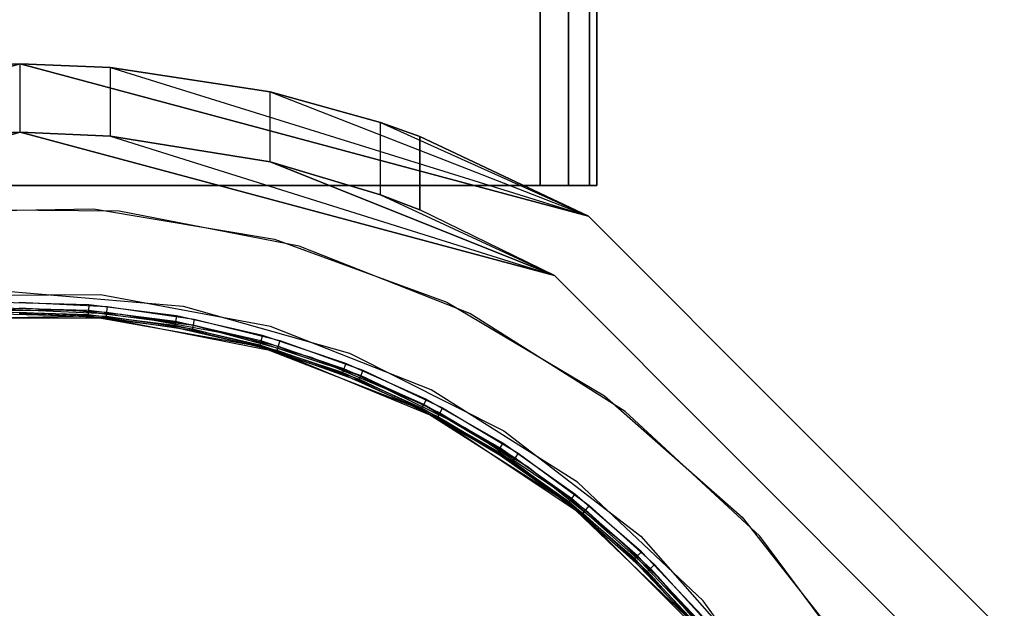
# Model space of a CAD drawing. Extents: x -2 to 2, y -2 to 5.79.
# Tile 8 of 9: x 0 to 1.73, y 1.04 to 2.08. Entities that reach past the tile are written whole.
import ezdxf

# ---------------------------------------------------------------- set-up
doc = ezdxf.new("R2010")
doc.units = 0
doc.header["$LTSCALE"] = 2.54
doc.layers.get('0').update_dxf_attribs({"color": 13, "linetype": 'CONTINUOUS'})

# ---------------------------------------------------------------- blocks, each defined once
blk = doc.blocks.new('GRUPUJ_5')
at = {"color": 0}
for p, q in [((2.915, 7.7863, 10.9792), (2.915, 3.7863, 10.9792)), ((2.915, 3.7863, 25.9792), (2.915, 7.7863, 25.9792)), ((2.915, 7.7863, 10.9792), (2.915, 3.7863, 10.9792)), ((2.915, 3.7863, 25.9792), (2.915, 7.7863, 25.9792)), ((2.965, 3.7863, 25.9658), (2.965, 7.7863, 25.9658)), ((2.965, 7.7863, 10.9926), (2.965, 3.7863, 10.9926)), ((2.965, 3.7863, 25.9658), (2.965, 7.7863, 25.9658)), ((2.965, 7.7863, 10.9926), (2.965, 3.7863, 10.9926)), ((3.0016, 3.7863, 25.9292), (3.0016, 7.7863, 25.9292)), ((3.0016, 7.7863, 11.0292), (3.0016, 3.7863, 11.0292)), ((3.0016, 3.7863, 25.9292), (3.0016, 7.7863, 25.9292)), ((3.0016, 7.7863, 11.0292), (3.0016, 3.7863, 11.0292)), ((3.015, 3.7863, 11.0792), (3.015, 7.7863, 11.0792)), ((3.015, 7.7863, 25.8792), (3.015, 3.7863, 25.8792)), ((3.015, 3.7863, 11.0792), (3.015, 7.7863, 11.0792)), ((3.015, 7.7863, 25.8792), (3.015, 3.7863, 25.8792)), ((1, 3.7321), (2, 4)), ((1, 3.7321), (2, 4)), ((2, 4, 23.3125), (1, 3.7321, 60)), ((2, 4, 60), (1, 3.7321, 60)), ((2, 4, 23.3125), (1, 3.7321, 60)), ((2, 4, 60), (1, 3.7321, 60)), ((1.8473, 3.9942, 19.73), (2, 4)), ((2, 4, 23.3125), (1.8473, 3.9942, 23.2949)), ((1.8473, 3.9942, 19.73), (2, 4)), ((1.8473, 3.9942, 19.73), (2, 4, 19.7125)), ((1.8473, 3.9942, 19.73), (2, 4, 19.7125)), ((2, 4, 23.3125), (1.8473, 3.9942, 23.2949)), ((2.1588, 3.9937, 23.2949), (2, 4, 60)), ((3, 3.7321, 60), (2, 4, 60)), ((2, 4), (3, 3.7321)), ((2, 4, 19.7125), (2, 4)), ((2, 4, 19.7125), (3, 3.7321)), ((2, 4), (3, 3.7321)), ((2, 4, 19.7125), (3, 3.7321)), ((2, 4, 19.7125), (2.1588, 3.9937, 19.73)), ((2.1588, 3.9937, 23.2949), (2, 4, 60)), ((2.1588, 3.9937, 23.2949), (2, 4, 23.3125)), ((2, 4, 23.3125), (2, 4, 60)), ((2, 4, 23.3125), (2, 4, 60)), ((3, 3.7321, 60), (2, 4, 60)), ((2, 4, 19.7125), (2, 4)), ((2, 3.88, 19.7125), (2, 4, 19.7125)), ((2, 3.88, 23.3125), (2, 4, 23.3125)), ((2.1588, 3.9937, 23.2949), (2, 4, 23.3125)), ((2, 3.88, 19.7125), (2, 4, 19.7125)), ((2, 4, 19.7125), (2.1588, 3.9937, 19.73)), ((2, 3.88, 23.3125), (2, 4, 23.3125)), ((2.1588, 3.9937, 23.2949), (3, 3.7321, 60)), ((2.4395, 3.9511, 23.1598), (2.1588, 3.9937, 23.2949)), ((2.1588, 3.9937, 23.2949), (3, 3.7321, 60)), ((2.1588, 3.9937, 19.73), (3, 3.7321)), ((2.1588, 3.9937, 19.73), (2.4395, 3.9511, 19.8652)), ((2.1588, 3.9937, 19.73), (3, 3.7321)), ((2.1588, 3.8733, 23.2949), (2.1588, 3.9937, 23.2949)), ((2.4395, 3.9511, 23.1598), (2.1588, 3.9937, 23.2949)), ((2.1588, 3.9937, 19.73), (2.4395, 3.9511, 19.8652)), ((2.1588, 3.8733, 19.73), (2.1588, 3.9937, 19.73)), ((2.1588, 3.8733, 23.2949), (2.1588, 3.9937, 23.2949)), ((2.1588, 3.8733, 19.73), (2.1588, 3.9937, 19.73)), ((2.6337, 3.8969, 22.9162), (2.4395, 3.9511, 23.1598)), ((2.4395, 3.9511, 23.1598), (3, 3.7321, 60)), ((2.4395, 3.9511, 23.1598), (3, 3.7321, 60)), ((2.4395, 3.9511, 19.8652), (3, 3.7321)), ((2.4395, 3.9511, 19.8652), (2.6337, 3.8969, 20.1087)), ((2.4395, 3.9511, 19.8652), (3, 3.7321)), ((2.4395, 3.9511, 19.8652), (2.6337, 3.8969, 20.1087)), ((2.4395, 3.8279, 19.8652), (2.4395, 3.9511, 19.8652)), ((2.4395, 3.8279, 23.1598), (2.4395, 3.9511, 23.1598)), ((2.4395, 3.8279, 19.8652), (2.4395, 3.9511, 19.8652)), ((2.4395, 3.8279, 23.1598), (2.4395, 3.9511, 23.1598)), ((2.6337, 3.8969, 22.9162), (2.4395, 3.9511, 23.1598)), ((2.6337, 3.8969, 22.9162), (3, 3.7321, 60)), ((2.703, 3.8724, 22.6125), (2.6337, 3.8969, 22.9162)), ((2.6337, 3.8969, 22.9162), (3, 3.7321, 60)), ((2.6337, 3.8969, 20.1087), (3, 3.7321)), ((2.6337, 3.8969, 20.1087), (3, 3.7321)), ((2.6337, 3.8969, 20.1087), (2.703, 3.8724, 20.4125)), ((2.6337, 3.77, 20.1087), (2.6337, 3.8969, 20.1087)), ((2.6337, 3.77, 22.9162), (2.6337, 3.8969, 22.9162)), ((2.703, 3.8724, 22.6125), (2.6337, 3.8969, 22.9162)), ((2.6337, 3.77, 22.9162), (2.6337, 3.8969, 22.9162)), ((2.6337, 3.8969, 20.1087), (2.703, 3.8724, 20.4125)), ((2.6337, 3.77, 20.1087), (2.6337, 3.8969, 20.1087)), ((2, 3.88, 19.7125), (1.06, 3.6281)), ((2, 3.88, 19.7125), (1.06, 3.6281)), ((2, 3.88), (1.06, 3.6281)), ((2, 3.88), (1.06, 3.6281)), ((1.06, 3.6281, 60), (2, 3.88, 60)), ((1.06, 3.6281, 60), (2, 3.88, 60)), ((2, 3.88, 19.7125), (1.8473, 3.8738, 19.73)), ((1.8473, 3.8738, 23.2949), (2, 3.88, 60)), ((1.8473, 3.8738, 23.2949), (2, 3.88, 60)), ((1.8473, 3.8738, 23.2949), (2, 3.88, 23.3125)), ((2, 3.88, 19.7125), (1.8473, 3.8738, 19.73)), ((1.8473, 3.8738, 23.2949), (2, 3.88, 23.3125)), ((2, 3.88, 19.7125), (2, 3.88)), ((2.94, 3.6281), (2, 3.88)), ((2, 3.88, 23.3125), (2, 3.88, 60)), ((2.1588, 3.8733, 19.73), (2, 3.88)), ((2.94, 3.6281), (2, 3.88)), ((2.1588, 3.8733, 19.73), (2, 3.88)), ((2.1588, 3.8733, 19.73), (2, 3.88, 19.7125)), ((2, 3.88, 19.7125), (2, 3.88)), ((2, 3.88, 60), (2.94, 3.6281, 60)), ((2, 3.88, 23.3125), (2, 3.88, 60)), ((2, 3.88, 23.3125), (2.94, 3.6281, 60)), ((2, 3.88, 60), (2.94, 3.6281, 60)), ((2, 3.88, 23.3125), (2.1588, 3.8733, 23.2949)), ((2.1588, 3.8733, 19.73), (2, 3.88, 19.7125)), ((2, 3.88, 23.3125), (2.94, 3.6281, 60)), ((2, 3.88, 23.3125), (2.1588, 3.8733, 23.2949)), ((2.1588, 3.8733, 19.73), (2.94, 3.6281)), ((2.4395, 3.8279, 19.8652), (2.1588, 3.8733, 19.73)), ((2.1588, 3.8733, 19.73), (2.94, 3.6281)), ((2.1588, 3.8733, 23.2949), (2.4395, 3.8279, 23.1598)), ((2.4395, 3.8279, 19.8652), (2.1588, 3.8733, 19.73)), ((2.1588, 3.8733, 23.2949), (2.94, 3.6281, 60)), ((2.1588, 3.8733, 23.2949), (2.94, 3.6281, 60)), ((2.1588, 3.8733, 23.2949), (2.4395, 3.8279, 23.1598)), ((3, 3.7321, 60), (2.703, 3.8724, 22.6125)), ((2.703, 3.8724, 20.4125), (3, 3.7321)), ((2.703, 3.8724, 20.4125), (3, 3.7321)), ((2.703, 3.8724, 20.4125), (2.703, 3.8724, 22.6125)), ((3, 3.7321, 60), (2.703, 3.8724, 22.6125)), ((2.703, 3.8724, 22.6125), (2.703, 3.7436, 22.6125)), ((2.703, 3.8724, 22.6125), (2.703, 3.7436, 22.6125)), ((2.703, 3.8724, 20.4125), (2.703, 3.8724, 22.6125)), ((2.703, 3.7436, 20.4125), (2.703, 3.8724, 20.4125)), ((2.703, 3.7436, 20.4125), (2.703, 3.8724, 20.4125)), ((2.4395, 3.8279, 23.1598), (2.6337, 3.77, 22.9162)), ((2.94, 3.6281, 60), (2.4395, 3.8279, 23.1598)), ((2.4395, 3.8279, 19.8652), (2.94, 3.6281)), ((2.6337, 3.77, 20.1087), (2.4395, 3.8279, 19.8652)), ((2.4395, 3.8279, 19.8652), (2.94, 3.6281)), ((2.6337, 3.77, 20.1087), (2.4395, 3.8279, 19.8652)), ((2.4395, 3.8279, 23.1598), (2.6337, 3.77, 22.9162)), ((2.94, 3.6281, 60), (2.4395, 3.8279, 23.1598)), ((1.115, 3.7863, 10.9792), (2.915, 3.7863, 10.9792)), ((2.915, 3.7863, 25.9792), (1.115, 3.7863, 25.9792)), ((1.115, 3.7863, 10.9792), (2.915, 3.7863, 10.9792)), ((2.915, 3.7863, 25.9792), (1.115, 3.7863, 25.9792)), ((2.915, 3.7863, 10.9792), (2.965, 3.7863, 10.9926)), ((2.965, 3.7863, 25.9658), (2.915, 3.7863, 25.9792)), ((2.915, 3.7863, 10.9792), (2.965, 3.7863, 10.9926)), ((2.965, 3.7863, 25.9658), (2.915, 3.7863, 25.9792)), ((3.0016, 3.7863, 25.9292), (2.965, 3.7863, 25.9658)), ((2.965, 3.7863, 10.9926), (3.0016, 3.7863, 11.0292)), ((2.965, 3.7863, 10.9926), (3.0016, 3.7863, 11.0292)), ((3.0016, 3.7863, 25.9292), (2.965, 3.7863, 25.9658)), ((3.0016, 3.7863, 11.0292), (3.015, 3.7863, 11.0792)), ((3.015, 3.7863, 25.8792), (3.0016, 3.7863, 25.9292)), ((3.0016, 3.7863, 11.0292), (3.015, 3.7863, 11.0792)), ((3.015, 3.7863, 25.8792), (3.0016, 3.7863, 25.9292)), ((3.015, 3.7863, 11.0792), (3.015, 3.7863, 25.8792)), ((3.015, 3.7863, 11.0792), (3.015, 3.7863, 25.8792)), ((2.6337, 3.77, 22.9162), (2.94, 3.6281, 60)), ((2.6337, 3.77, 20.1087), (2.94, 3.6281)), ((2.703, 3.7436, 20.4125), (2.6337, 3.77, 20.1087)), ((2.6337, 3.77, 20.1087), (2.94, 3.6281)), ((2.6337, 3.77, 22.9162), (2.703, 3.7436, 22.6125)), ((2.6337, 3.77, 22.9162), (2.94, 3.6281, 60)), ((2.6337, 3.77, 22.9162), (2.703, 3.7436, 22.6125)), ((2.703, 3.7436, 20.4125), (2.6337, 3.77, 20.1087)), ((1.8059, 3.7392, 58.28), (2.1287, 3.7453, 58.28)), ((1.8059, 3.7392, 58.28), (2.1287, 3.7453, 58.28)), ((1.8059, 3.7392, 58.55), (2.1287, 3.7453, 58.55)), ((1.8059, 3.7392, 58.55), (2.1287, 3.7453, 58.55)), ((2.1287, 3.7453, 58.28), (2.4472, 3.6919, 58.28)), ((2.1287, 3.7453, 58.28), (2.1287, 3.7453, 58.55)), ((2.1287, 3.7453, 58.55), (2.4472, 3.6919, 58.55)), ((2.1287, 3.7453, 58.28), (2.4472, 3.6919, 58.28)), ((2.1287, 3.7453, 58.28), (2.1287, 3.7453, 58.55)), ((2.1287, 3.7453, 58.55), (2.4472, 3.6919, 58.55)), ((2.174, 3.7413, 1.72), (1.851, 3.7436, 1.72)), ((2.174, 3.7413, 1.45), (1.851, 3.7436, 1.45)), ((2.174, 3.7413, 1.45), (1.851, 3.7436, 1.45)), ((2.174, 3.7413, 1.72), (1.851, 3.7436, 1.72)), ((2.174, 3.7413, 1.72), (2.174, 3.7413, 1.45)), ((2.491, 3.6797, 1.45), (2.174, 3.7413, 1.45)), ((2.491, 3.6797, 1.72), (2.174, 3.7413, 1.72)), ((2.491, 3.6797, 1.72), (2.174, 3.7413, 1.72)), ((2.491, 3.6797, 1.45), (2.174, 3.7413, 1.45)), ((2.174, 3.7413, 1.72), (2.174, 3.7413, 1.45)), ((2.94, 3.6281), (2.703, 3.7436, 20.4125)), ((2.94, 3.6281), (2.703, 3.7436, 20.4125)), ((2.94, 3.6281, 60), (2.703, 3.7436, 22.6125)), ((2.703, 3.7436, 22.6125), (2.703, 3.7436, 20.4125)), ((2.703, 3.7436, 22.6125), (2.703, 3.7436, 20.4125)), ((2.94, 3.6281, 60), (2.703, 3.7436, 22.6125)), ((3, 3.7321), (3.7321, 3)), ((3, 3.7321), (3.7321, 3)), ((3, 3.7321), (3, 3.7321, 60)), ((3.7321, 3, 60), (3, 3.7321, 60)), ((3, 3.7321), (3, 3.7321, 60)), ((3.7321, 3, 60), (3, 3.7321, 60)), ((2.4472, 3.6919, 58.28), (2.7505, 3.5809, 58.28)), ((2.4472, 3.6919, 58.28), (2.7505, 3.5809, 58.28)), ((2.4472, 3.6919, 58.28), (2.4472, 3.6919, 58.55)), ((2.4472, 3.6919, 58.55), (2.7505, 3.5809, 58.55)), ((2.4472, 3.6919, 58.55), (2.7505, 3.5809, 58.55)), ((2.4472, 3.6919, 58.28), (2.4472, 3.6919, 58.55)), ((2.7913, 3.5609, 1.45), (2.491, 3.6797, 1.45)), ((2.7913, 3.5609, 1.72), (2.491, 3.6797, 1.72)), ((2.7913, 3.5609, 1.72), (2.491, 3.6797, 1.72)), ((2.7913, 3.5609, 1.45), (2.491, 3.6797, 1.45)), ((2.491, 3.6797, 1.72), (2.491, 3.6797, 1.45)), ((2.491, 3.6797, 1.72), (2.491, 3.6797, 1.45)), ((3.6281, 2.94), (2.94, 3.6281)), ((2.94, 3.6281, 60), (2.94, 3.6281)), ((2.94, 3.6281, 60), (3.6281, 2.94, 60)), ((2.94, 3.6281, 60), (3.6281, 2.94, 60)), ((2.94, 3.6281, 60), (2.94, 3.6281)), ((3.6281, 2.94), (2.94, 3.6281)), ((2.1412, 3.5938, 1.45), (1.8371, 3.5917, 1.45)), ((2.1412, 3.5938, 1.45), (1.8371, 3.5917, 1.45)), ((2.1412, 3.5938, 1.5), (1.8371, 3.5917, 1.5)), ((2.1412, 3.5938, 1.5), (1.8371, 3.5917, 1.5)), ((1.9834, 3.5999, 58.55), (2.2865, 3.5741, 58.55)), ((1.9834, 3.5999, 58.55), (2.2865, 3.5741, 58.55)), ((1.9834, 3.5999, 58.5), (2.2865, 3.5741, 58.5)), ((1.9834, 3.5999, 58.5), (2.2865, 3.5741, 58.5)), ((2.4403, 3.5382, 1.45), (2.1412, 3.5938, 1.45)), ((2.1412, 3.5938, 1.45), (2.1412, 3.5938, 1.5)), ((2.1412, 3.5938, 1.45), (2.1412, 3.5938, 1.5)), ((2.4403, 3.5382, 1.45), (2.1412, 3.5938, 1.45)), ((2.4403, 3.5382, 1.5), (2.1412, 3.5938, 1.5)), ((2.4403, 3.5382, 1.5), (2.1412, 3.5938, 1.5)), ((2.1208, 3.5763, 1.5), (1.9657, 3.5805, 1.5)), ((2.1208, 3.5763, 1.5), (1.9657, 3.5805, 1.5)), ((2.12, 3.5663, 1.4973), (1.9659, 3.5705, 1.4973)), ((2.12, 3.5663, 1.4973), (1.9659, 3.5705, 1.4973)), ((1.9977, 3.5809, 58.5), (2.1527, 3.5735, 58.5)), ((1.9977, 3.5809, 58.5), (2.1527, 3.5735, 58.5)), ((1.9977, 3.5709, 58.5027), (2.1517, 3.5636, 58.5027)), ((1.9977, 3.5709, 58.5027), (2.1517, 3.5636, 58.5027)), ((2.1208, 3.5763, 1.5), (2.12, 3.5663, 1.4973)), ((2.1208, 3.5763, 1.5), (2.12, 3.5663, 1.4973)), ((2.2747, 3.5568, 1.5), (2.1208, 3.5763, 1.5)), ((2.2747, 3.5568, 1.5), (2.1208, 3.5763, 1.5)), ((2.1527, 3.5735, 58.5), (2.1517, 3.5636, 58.5027)), ((2.1527, 3.5735, 58.5), (2.1517, 3.5636, 58.5027)), ((2.1527, 3.5735, 58.5), (2.3062, 3.551, 58.5)), ((2.1527, 3.5735, 58.5), (2.3062, 3.551, 58.5)), ((2.2865, 3.5741, 58.55), (2.5792, 3.4915, 58.55)), ((2.2865, 3.5741, 58.55), (2.2865, 3.5741, 58.5)), ((2.2865, 3.5741, 58.55), (2.5792, 3.4915, 58.55)), ((2.2865, 3.5741, 58.55), (2.2865, 3.5741, 58.5)), ((2.2865, 3.5741, 58.5), (2.5792, 3.4915, 58.5)), ((2.2865, 3.5741, 58.5), (2.5792, 3.4915, 58.5)), ((2.7505, 3.5809, 58.28), (3.0282, 3.4161, 58.28)), ((2.7505, 3.5809, 58.28), (2.7505, 3.5809, 58.55)), ((2.7505, 3.5809, 58.55), (3.0282, 3.4161, 58.55)), ((2.7505, 3.5809, 58.28), (3.0282, 3.4161, 58.28)), ((2.7505, 3.5809, 58.28), (2.7505, 3.5809, 58.55)), ((2.7505, 3.5809, 58.55), (3.0282, 3.4161, 58.55)), ((2.1193, 3.5563, 1.45), (1.8133, 3.5497, 1.45)), ((2.1193, 3.5563, 1.45), (1.8133, 3.5497, 1.45)), ((1.8448, 3.5532, 58.55), (2.1508, 3.5536, 58.55)), ((1.8448, 3.5532, 58.55), (2.1508, 3.5536, 58.55)), ((2.0932, 3.5672, 1.72), (1.8789, 3.5653, 1.72)), ((1.9642, 3.5696, 58.28), (2.1783, 3.5598, 58.28)), ((2.1195, 3.559, 1.49), (1.9661, 3.5632, 1.49)), ((2.1195, 3.559, 1.49), (1.9661, 3.5632, 1.49)), ((1.9661, 3.5605, 1.48), (2.1193, 3.5563, 1.48)), ((1.9661, 3.5605, 1.48), (2.1193, 3.5563, 1.45)), ((1.9661, 3.5605, 1.48), (2.1193, 3.5563, 1.48)), ((1.9661, 3.5605, 1.48), (2.1193, 3.5563, 1.45)), ((1.9978, 3.5636, 58.51), (2.151, 3.5563, 58.51)), ((1.9978, 3.5636, 58.51), (2.151, 3.5563, 58.51)), ((2.1508, 3.5536, 58.55), (1.9978, 3.5609, 58.52)), ((2.1508, 3.5536, 58.52), (1.9978, 3.5609, 58.52)), ((2.1508, 3.5536, 58.55), (1.9978, 3.5609, 58.52)), ((2.1508, 3.5536, 58.52), (1.9978, 3.5609, 58.52)), ((2.3057, 3.5399, 1.72), (2.0932, 3.5672, 1.72)), ((2.1195, 3.559, 1.49), (2.1193, 3.5563, 1.48)), ((2.1195, 3.559, 1.49), (2.1193, 3.5563, 1.48)), ((2.1193, 3.5563, 1.48), (2.2712, 3.5371, 1.48)), ((2.1193, 3.5563, 1.48), (2.1193, 3.5563, 1.45)), ((2.1193, 3.5563, 1.48), (2.2712, 3.5371, 1.48)), ((2.1193, 3.5563, 1.45), (2.2712, 3.5371, 1.48)), ((2.1193, 3.5563, 1.45), (2.2712, 3.5371, 1.48)), ((2.4206, 3.5032, 1.45), (2.1193, 3.5563, 1.45)), ((2.1193, 3.5563, 1.48), (2.1193, 3.5563, 1.45)), ((2.4206, 3.5032, 1.45), (2.1193, 3.5563, 1.45)), ((2.12, 3.5663, 1.4973), (2.1195, 3.559, 1.49)), ((2.12, 3.5663, 1.4973), (2.1195, 3.559, 1.49)), ((2.2717, 3.5398, 1.49), (2.1195, 3.559, 1.49)), ((2.2717, 3.5398, 1.49), (2.1195, 3.559, 1.49)), ((2.273, 3.547, 1.4973), (2.12, 3.5663, 1.4973)), ((2.273, 3.547, 1.4973), (2.12, 3.5663, 1.4973)), ((2.151, 3.5563, 58.51), (2.1508, 3.5536, 58.52)), ((2.151, 3.5563, 58.51), (2.1508, 3.5536, 58.52)), ((2.3023, 3.5313, 58.52), (2.1508, 3.5536, 58.55)), ((2.3023, 3.5313, 58.52), (2.1508, 3.5536, 58.52)), ((2.1508, 3.5536, 58.52), (2.1508, 3.5536, 58.55)), ((2.1508, 3.5536, 58.52), (2.1508, 3.5536, 58.55)), ((2.3023, 3.5313, 58.52), (2.1508, 3.5536, 58.55)), ((2.1508, 3.5536, 58.55), (2.451, 3.4943, 58.55)), ((2.1508, 3.5536, 58.55), (2.451, 3.4943, 58.55)), ((2.3023, 3.5313, 58.52), (2.1508, 3.5536, 58.52)), ((2.1517, 3.5636, 58.5027), (2.151, 3.5563, 58.51)), ((2.1517, 3.5636, 58.5027), (2.151, 3.5563, 58.51)), ((2.151, 3.5563, 58.51), (2.3028, 3.534, 58.51)), ((2.151, 3.5563, 58.51), (2.3028, 3.534, 58.51)), ((2.1517, 3.5636, 58.5027), (2.3043, 3.5412, 58.5027)), ((2.1517, 3.5636, 58.5027), (2.3043, 3.5412, 58.5027)), ((2.1783, 3.5598, 58.28), (2.389, 3.521, 58.28)), ((2.2747, 3.5568, 1.5), (2.273, 3.547, 1.4973)), ((2.2747, 3.5568, 1.5), (2.273, 3.547, 1.4973)), ((2.426, 3.5224, 1.5), (2.2747, 3.5568, 1.5)), ((2.426, 3.5224, 1.5), (2.2747, 3.5568, 1.5)), ((3.0646, 3.3889, 1.45), (2.7913, 3.5609, 1.45)), ((3.0646, 3.3889, 1.72), (2.7913, 3.5609, 1.72)), ((3.0646, 3.3889, 1.45), (2.7913, 3.5609, 1.45)), ((2.7913, 3.5609, 1.72), (2.7913, 3.5609, 1.45)), ((3.0646, 3.3889, 1.72), (2.7913, 3.5609, 1.72)), ((2.7913, 3.5609, 1.72), (2.7913, 3.5609, 1.45)), ((2.2717, 3.5398, 1.49), (2.2712, 3.5371, 1.48)), ((2.2717, 3.5398, 1.49), (2.2712, 3.5371, 1.48)), ((2.2712, 3.5371, 1.48), (2.4206, 3.5032, 1.48)), ((2.2712, 3.5371, 1.48), (2.4206, 3.5032, 1.45)), ((2.2712, 3.5371, 1.48), (2.4206, 3.5032, 1.48)), ((2.2712, 3.5371, 1.48), (2.4206, 3.5032, 1.45)), ((2.273, 3.547, 1.4973), (2.2717, 3.5398, 1.49)), ((2.273, 3.547, 1.4973), (2.2717, 3.5398, 1.49)), ((2.4213, 3.5057, 1.49), (2.2717, 3.5398, 1.49)), ((2.4213, 3.5057, 1.49), (2.2717, 3.5398, 1.49)), ((2.4233, 3.5128, 1.4973), (2.273, 3.547, 1.4973)), ((2.4233, 3.5128, 1.4973), (2.273, 3.547, 1.4973)), ((2.3043, 3.5412, 58.5027), (2.3028, 3.534, 58.51)), ((2.3043, 3.5412, 58.5027), (2.3028, 3.534, 58.51)), ((2.3062, 3.551, 58.5), (2.3043, 3.5412, 58.5027)), ((2.3062, 3.551, 58.5), (2.3043, 3.5412, 58.5027)), ((2.3043, 3.5412, 58.5027), (2.4538, 3.5039, 58.5027)), ((2.3043, 3.5412, 58.5027), (2.4538, 3.5039, 58.5027)), ((2.5126, 3.484, 1.72), (2.3057, 3.5399, 1.72)), ((2.3062, 3.551, 58.5), (2.4567, 3.5135, 58.5)), ((2.3062, 3.551, 58.5), (2.4567, 3.5135, 58.5)), ((2.7234, 3.4271, 1.45), (2.4403, 3.5382, 1.45)), ((2.4403, 3.5382, 1.45), (2.4403, 3.5382, 1.5)), ((2.7234, 3.4271, 1.5), (2.4403, 3.5382, 1.5)), ((2.4403, 3.5382, 1.45), (2.4403, 3.5382, 1.5)), ((2.7234, 3.4271, 1.45), (2.4403, 3.5382, 1.45)), ((2.7234, 3.4271, 1.5), (2.4403, 3.5382, 1.5)), ((2.3028, 3.534, 58.51), (2.3023, 3.5313, 58.52)), ((2.3028, 3.534, 58.51), (2.3023, 3.5313, 58.52)), ((2.451, 3.4943, 58.52), (2.3023, 3.5313, 58.52)), ((2.451, 3.4943, 58.55), (2.3023, 3.5313, 58.52)), ((2.451, 3.4943, 58.55), (2.3023, 3.5313, 58.52)), ((2.451, 3.4943, 58.52), (2.3023, 3.5313, 58.52)), ((2.3028, 3.534, 58.51), (2.4517, 3.4969, 58.51)), ((2.3028, 3.534, 58.51), (2.4517, 3.4969, 58.51)), ((2.389, 3.521, 58.28), (2.5925, 3.4539, 58.28)), ((2.426, 3.5224, 1.5), (2.4233, 3.5128, 1.4973)), ((2.426, 3.5224, 1.5), (2.4233, 3.5128, 1.4973)), ((2.5732, 3.4733, 1.5), (2.426, 3.5224, 1.5)), ((2.5732, 3.4733, 1.5), (2.426, 3.5224, 1.5)), ((2.4213, 3.5057, 1.49), (2.4206, 3.5032, 1.48)), ((2.4213, 3.5057, 1.49), (2.4206, 3.5032, 1.48)), ((2.4206, 3.5032, 1.48), (2.5659, 3.4547, 1.48)), ((2.4206, 3.5032, 1.48), (2.4206, 3.5032, 1.45)), ((2.7058, 3.3922, 1.45), (2.4206, 3.5032, 1.45)), ((2.4206, 3.5032, 1.45), (2.5659, 3.4547, 1.48)), ((2.4206, 3.5032, 1.48), (2.4206, 3.5032, 1.45)), ((2.4206, 3.5032, 1.48), (2.5659, 3.4547, 1.48)), ((2.4206, 3.5032, 1.45), (2.5659, 3.4547, 1.48)), ((2.7058, 3.3922, 1.45), (2.4206, 3.5032, 1.45)), ((2.4233, 3.5128, 1.4973), (2.4213, 3.5057, 1.49)), ((2.4233, 3.5128, 1.4973), (2.4213, 3.5057, 1.49)), ((2.5669, 3.4572, 1.49), (2.4213, 3.5057, 1.49)), ((2.5669, 3.4572, 1.49), (2.4213, 3.5057, 1.49)), ((2.5695, 3.464, 1.4973), (2.4233, 3.5128, 1.4973)), ((2.5695, 3.464, 1.4973), (2.4233, 3.5128, 1.4973)), ((2.4538, 3.5039, 58.5027), (2.4517, 3.4969, 58.51)), ((2.4538, 3.5039, 58.5027), (2.4517, 3.4969, 58.51)), ((2.4567, 3.5135, 58.5), (2.4538, 3.5039, 58.5027)), ((2.4567, 3.5135, 58.5), (2.4538, 3.5039, 58.5027)), ((2.4538, 3.5039, 58.5027), (2.5991, 3.4522, 58.5027)), ((2.4538, 3.5039, 58.5027), (2.5991, 3.4522, 58.5027)), ((2.4567, 3.5135, 58.5), (2.6029, 3.4614, 58.5)), ((2.4567, 3.5135, 58.5), (2.6029, 3.4614, 58.5)), ((2.4517, 3.4969, 58.51), (2.451, 3.4943, 58.52)), ((2.4517, 3.4969, 58.51), (2.451, 3.4943, 58.52)), ((2.451, 3.4943, 58.52), (2.451, 3.4943, 58.55)), ((2.5953, 3.4429, 58.52), (2.451, 3.4943, 58.55)), ((2.451, 3.4943, 58.55), (2.7338, 3.3776, 58.55)), ((2.5953, 3.4429, 58.52), (2.451, 3.4943, 58.55)), ((2.5953, 3.4429, 58.52), (2.451, 3.4943, 58.52)), ((2.451, 3.4943, 58.52), (2.451, 3.4943, 58.55)), ((2.451, 3.4943, 58.55), (2.7338, 3.3776, 58.55)), ((2.5953, 3.4429, 58.52), (2.451, 3.4943, 58.52)), ((2.4517, 3.4969, 58.51), (2.5963, 3.4454, 58.51)), ((2.4517, 3.4969, 58.51), (2.5963, 3.4454, 58.51)), ((2.7099, 3.4003, 1.72), (2.5126, 3.484, 1.72)), ((2.5792, 3.4915, 58.55), (2.851, 3.3549, 58.55)), ((2.5792, 3.4915, 58.55), (2.851, 3.3549, 58.55)), ((2.5792, 3.4915, 58.55), (2.5792, 3.4915, 58.5)), ((2.5792, 3.4915, 58.5), (2.851, 3.3549, 58.5)), ((2.5792, 3.4915, 58.55), (2.5792, 3.4915, 58.5)), ((2.5792, 3.4915, 58.5), (2.851, 3.3549, 58.5)), ((2.5732, 3.4733, 1.5), (2.5695, 3.464, 1.4973)), ((2.5732, 3.4733, 1.5), (2.5695, 3.464, 1.4973)), ((2.7148, 3.4101, 1.5), (2.5732, 3.4733, 1.5)), ((2.7148, 3.4101, 1.5), (2.5732, 3.4733, 1.5)), ((2.5669, 3.4572, 1.49), (2.5659, 3.4547, 1.48)), ((2.5669, 3.4572, 1.49), (2.5659, 3.4547, 1.48)), ((2.5659, 3.4547, 1.48), (2.7058, 3.3922, 1.48)), ((2.5659, 3.4547, 1.48), (2.7058, 3.3922, 1.45)), ((2.5659, 3.4547, 1.48), (2.7058, 3.3922, 1.48)), ((2.5659, 3.4547, 1.48), (2.7058, 3.3922, 1.45)), ((2.5695, 3.464, 1.4973), (2.5669, 3.4572, 1.49)), ((2.5695, 3.464, 1.4973), (2.5669, 3.4572, 1.49)), ((2.707, 3.3946, 1.49), (2.5669, 3.4572, 1.49)), ((2.707, 3.3946, 1.49), (2.5669, 3.4572, 1.49)), ((2.7103, 3.4011, 1.4973), (2.5695, 3.464, 1.4973)), ((2.7103, 3.4011, 1.4973), (2.5695, 3.464, 1.4973)), ((2.5925, 3.4539, 58.28), (2.785, 3.3597, 58.28)), ((2.5991, 3.4522, 58.5027), (2.5963, 3.4454, 58.51)), ((2.5991, 3.4522, 58.5027), (2.5963, 3.4454, 58.51)), ((2.6029, 3.4614, 58.5), (2.5991, 3.4522, 58.5027)), ((2.6029, 3.4614, 58.5), (2.5991, 3.4522, 58.5027)), ((2.5991, 3.4522, 58.5027), (2.7385, 3.3865, 58.5027)), ((2.5991, 3.4522, 58.5027), (2.7385, 3.3865, 58.5027)), ((2.6029, 3.4614, 58.5), (2.7432, 3.3953, 58.5)), ((2.6029, 3.4614, 58.5), (2.7432, 3.3953, 58.5)), ((2.5963, 3.4454, 58.51), (2.5953, 3.4429, 58.52)), ((2.5963, 3.4454, 58.51), (2.5953, 3.4429, 58.52)), ((2.7338, 3.3776, 58.55), (2.5953, 3.4429, 58.52)), ((2.7338, 3.3776, 58.52), (2.5953, 3.4429, 58.52)), ((2.7338, 3.3776, 58.55), (2.5953, 3.4429, 58.52)), ((2.7338, 3.3776, 58.52), (2.5953, 3.4429, 58.52)), ((2.5963, 3.4454, 58.51), (2.7351, 3.38, 58.51)), ((2.5963, 3.4454, 58.51), (2.7351, 3.38, 58.51)), ((2.9805, 3.2644, 1.45), (2.7234, 3.4271, 1.45)), ((2.7234, 3.4271, 1.5), (2.7234, 3.4271, 1.45)), ((2.9805, 3.2644, 1.45), (2.7234, 3.4271, 1.45)), ((2.9805, 3.2644, 1.5), (2.7234, 3.4271, 1.5)), ((2.9805, 3.2644, 1.5), (2.7234, 3.4271, 1.5)), ((2.7234, 3.4271, 1.5), (2.7234, 3.4271, 1.45)), ((3.0282, 3.4161, 58.28), (3.2709, 3.203, 58.28)), ((3.0282, 3.4161, 58.28), (3.2709, 3.203, 58.28)), ((3.0282, 3.4161, 58.28), (3.0282, 3.4161, 58.55)), ((3.0282, 3.4161, 58.55), (3.2709, 3.203, 58.55)), ((3.0282, 3.4161, 58.55), (3.2709, 3.203, 58.55)), ((3.0282, 3.4161, 58.28), (3.0282, 3.4161, 58.55)), ((2.707, 3.3946, 1.49), (2.7103, 3.4011, 1.4973)), ((2.707, 3.3946, 1.49), (2.7103, 3.4011, 1.4973)), ((2.894, 3.2906, 1.72), (2.7099, 3.4003, 1.72)), ((2.7103, 3.4011, 1.4973), (2.7148, 3.4101, 1.5)), ((2.7103, 3.4011, 1.4973), (2.7148, 3.4101, 1.5)), ((2.8442, 3.3248, 1.4973), (2.7103, 3.4011, 1.4973)), ((2.8442, 3.3248, 1.4973), (2.7103, 3.4011, 1.4973)), ((2.8496, 3.3332, 1.5), (2.7148, 3.4101, 1.5)), ((2.8496, 3.3332, 1.5), (2.7148, 3.4101, 1.5)), ((2.7058, 3.3922, 1.48), (2.707, 3.3946, 1.49)), ((2.7058, 3.3922, 1.48), (2.707, 3.3946, 1.49)), ((2.7058, 3.3922, 1.48), (2.8388, 3.3163, 1.48)), ((2.9638, 3.2278, 1.45), (2.7058, 3.3922, 1.45)), ((2.7058, 3.3922, 1.48), (2.7058, 3.3922, 1.45)), ((2.7058, 3.3922, 1.48), (2.8388, 3.3163, 1.48)), ((2.8388, 3.3163, 1.48), (2.7058, 3.3922, 1.45)), ((2.7058, 3.3922, 1.48), (2.7058, 3.3922, 1.45)), ((2.8388, 3.3163, 1.48), (2.7058, 3.3922, 1.45)), ((2.9638, 3.2278, 1.45), (2.7058, 3.3922, 1.45)), ((2.8403, 3.3186, 1.49), (2.707, 3.3946, 1.49)), ((2.8403, 3.3186, 1.49), (2.707, 3.3946, 1.49)), ((2.7351, 3.38, 58.51), (2.7338, 3.3776, 58.52)), ((2.7351, 3.38, 58.51), (2.7338, 3.3776, 58.52)), ((2.7385, 3.3865, 58.5027), (2.7351, 3.38, 58.51)), ((2.7385, 3.3865, 58.5027), (2.7351, 3.38, 58.51)), ((2.7351, 3.38, 58.51), (2.8668, 3.3013, 58.51)), ((2.7351, 3.38, 58.51), (2.8668, 3.3013, 58.51)), ((2.7432, 3.3953, 58.5), (2.7385, 3.3865, 58.5027)), ((2.7432, 3.3953, 58.5), (2.7385, 3.3865, 58.5027)), ((2.7385, 3.3865, 58.5027), (2.8709, 3.3074, 58.5027)), ((2.7385, 3.3865, 58.5027), (2.8709, 3.3074, 58.5027)), ((2.7432, 3.3953, 58.5), (2.8764, 3.3157, 58.5)), ((2.7432, 3.3953, 58.5), (2.8764, 3.3157, 58.5)), ((3.3017, 3.1697, 1.45), (3.0646, 3.3889, 1.45)), ((3.3017, 3.1697, 1.72), (3.0646, 3.3889, 1.72)), ((3.0646, 3.3889, 1.72), (3.0646, 3.3889, 1.45)), ((3.3017, 3.1697, 1.72), (3.0646, 3.3889, 1.72)), ((3.3017, 3.1697, 1.45), (3.0646, 3.3889, 1.45)), ((3.0646, 3.3889, 1.72), (3.0646, 3.3889, 1.45)), ((2.7338, 3.3776, 58.52), (2.7338, 3.3776, 58.55)), ((2.8653, 3.2991, 58.52), (2.7338, 3.3776, 58.55)), ((2.7338, 3.3776, 58.55), (2.9885, 3.208, 58.55)), ((2.8653, 3.2991, 58.52), (2.7338, 3.3776, 58.55)), ((2.8653, 3.2991, 58.52), (2.7338, 3.3776, 58.52)), ((2.7338, 3.3776, 58.52), (2.7338, 3.3776, 58.55)), ((2.7338, 3.3776, 58.55), (2.9885, 3.208, 58.55)), ((2.8653, 3.2991, 58.52), (2.7338, 3.3776, 58.52)), ((2.785, 3.3597, 58.28), (2.9628, 3.2401, 58.28)), ((2.851, 3.3549, 58.55), (3.0921, 3.1694, 58.55)), ((2.851, 3.3549, 58.55), (2.851, 3.3549, 58.5)), ((2.851, 3.3549, 58.55), (3.0921, 3.1694, 58.55)), ((2.851, 3.3549, 58.55), (2.851, 3.3549, 58.5)), ((2.851, 3.3549, 58.5), (3.0921, 3.1694, 58.5)), ((2.851, 3.3549, 58.5), (3.0921, 3.1694, 58.5)), ((2.8496, 3.3332, 1.5), (2.8442, 3.3248, 1.4973)), ((2.8496, 3.3332, 1.5), (2.8442, 3.3248, 1.4973)), ((2.9762, 3.2435, 1.5), (2.8496, 3.3332, 1.5)), ((2.9762, 3.2435, 1.5), (2.8496, 3.3332, 1.5)), ((2.8403, 3.3186, 1.49), (2.8388, 3.3163, 1.48)), ((2.8403, 3.3186, 1.49), (2.8388, 3.3163, 1.48)), ((2.8388, 3.3163, 1.48), (2.9638, 3.2278, 1.48)), ((2.8388, 3.3163, 1.48), (2.9638, 3.2278, 1.45)), ((2.8388, 3.3163, 1.48), (2.9638, 3.2278, 1.48)), ((2.8388, 3.3163, 1.48), (2.9638, 3.2278, 1.45)), ((2.8442, 3.3248, 1.4973), (2.8403, 3.3186, 1.49)), ((2.8442, 3.3248, 1.4973), (2.8403, 3.3186, 1.49)), ((2.9655, 3.2299, 1.49), (2.8403, 3.3186, 1.49)), ((2.9655, 3.2299, 1.49), (2.8403, 3.3186, 1.49)), ((2.97, 3.2357, 1.4973), (2.8442, 3.3248, 1.4973)), ((2.97, 3.2357, 1.4973), (2.8442, 3.3248, 1.4973)), ((2.8764, 3.3157, 58.5), (2.8709, 3.3074, 58.5027)), ((2.8764, 3.3157, 58.5), (2.8709, 3.3074, 58.5027)), ((2.8764, 3.3157, 58.5), (3.0012, 3.2235, 58.5)), ((2.8764, 3.3157, 58.5), (3.0012, 3.2235, 58.5)), ((2.8668, 3.3013, 58.51), (2.8653, 3.2991, 58.52)), ((2.8668, 3.3013, 58.51), (2.8653, 3.2991, 58.52)), ((2.9885, 3.208, 58.52), (2.8653, 3.2991, 58.52)), ((2.9885, 3.208, 58.55), (2.8653, 3.2991, 58.52)), ((2.9885, 3.208, 58.55), (2.8653, 3.2991, 58.52)), ((2.9885, 3.208, 58.52), (2.8653, 3.2991, 58.52)), ((2.8709, 3.3074, 58.5027), (2.8668, 3.3013, 58.51)), ((2.8709, 3.3074, 58.5027), (2.8668, 3.3013, 58.51)), ((2.8668, 3.3013, 58.51), (2.9902, 3.2101, 58.51)), ((2.8668, 3.3013, 58.51), (2.9902, 3.2101, 58.51)), ((2.8709, 3.3074, 58.5027), (2.9948, 3.2157, 58.5027)), ((2.8709, 3.3074, 58.5027), (2.9948, 3.2157, 58.5027)), ((3.0614, 3.1569, 1.72), (2.894, 3.2906, 1.72)), ((3.202, 3.056, 1.45), (2.9805, 3.2644, 1.45)), ((2.9805, 3.2644, 1.45), (2.9805, 3.2644, 1.5)), ((2.9805, 3.2644, 1.45), (2.9805, 3.2644, 1.5)), ((3.202, 3.056, 1.45), (2.9805, 3.2644, 1.45)), ((3.202, 3.056, 1.5), (2.9805, 3.2644, 1.5)), ((3.202, 3.056, 1.5), (2.9805, 3.2644, 1.5)), ((2.9762, 3.2435, 1.5), (2.97, 3.2357, 1.4973)), ((2.9762, 3.2435, 1.5), (2.97, 3.2357, 1.4973)), ((3.0933, 3.1418, 1.5), (2.9762, 3.2435, 1.5)), ((3.0933, 3.1418, 1.5), (2.9762, 3.2435, 1.5)), ((2.9628, 3.2401, 58.28), (3.1227, 3.0975, 58.28)), ((2.9655, 3.2299, 1.49), (2.9638, 3.2278, 1.48)), ((2.9655, 3.2299, 1.49), (2.9638, 3.2278, 1.48)), ((2.9638, 3.2278, 1.48), (3.0795, 3.1274, 1.48)), ((3.1848, 3.0162, 1.45), (2.9638, 3.2278, 1.45)), ((2.9638, 3.2278, 1.48), (2.9638, 3.2278, 1.45)), ((2.9638, 3.2278, 1.48), (2.9638, 3.2278, 1.45)), ((2.9638, 3.2278, 1.48), (3.0795, 3.1274, 1.48)), ((2.9638, 3.2278, 1.45), (3.0795, 3.1274, 1.48)), ((2.9638, 3.2278, 1.45), (3.0795, 3.1274, 1.48)), ((3.1848, 3.0162, 1.45), (2.9638, 3.2278, 1.45)), ((2.97, 3.2357, 1.4973), (2.9655, 3.2299, 1.49)), ((2.97, 3.2357, 1.4973), (2.9655, 3.2299, 1.49)), ((3.0814, 3.1293, 1.49), (2.9655, 3.2299, 1.49)), ((3.0814, 3.1293, 1.49), (2.9655, 3.2299, 1.49)), ((3.0864, 3.1346, 1.4973), (2.97, 3.2357, 1.4973)), ((3.0864, 3.1346, 1.4973), (2.97, 3.2357, 1.4973)), ((2.9902, 3.2101, 58.51), (2.9885, 3.208, 58.52)), ((2.9902, 3.2101, 58.51), (2.9885, 3.208, 58.52)), ((2.9885, 3.208, 58.52), (2.9885, 3.208, 58.55)), ((3.1021, 3.1053, 58.52), (2.9885, 3.208, 58.55)), ((3.1021, 3.1053, 58.52), (2.9885, 3.208, 58.52)), ((2.9885, 3.208, 58.52), (2.9885, 3.208, 58.55)), ((3.1021, 3.1053, 58.52), (2.9885, 3.208, 58.55)), ((2.9885, 3.208, 58.55), (3.2052, 2.992, 58.55)), ((2.9885, 3.208, 58.55), (3.2052, 2.992, 58.55)), ((3.1021, 3.1053, 58.52), (2.9885, 3.208, 58.52)), ((2.9948, 3.2157, 58.5027), (2.9902, 3.2101, 58.51)), ((2.9948, 3.2157, 58.5027), (2.9902, 3.2101, 58.51)), ((2.9902, 3.2101, 58.51), (3.104, 3.1072, 58.51)), ((2.9902, 3.2101, 58.51), (3.104, 3.1072, 58.51)), ((3.0012, 3.2235, 58.5), (2.9948, 3.2157, 58.5027)), ((3.0012, 3.2235, 58.5), (2.9948, 3.2157, 58.5027)), ((2.9948, 3.2157, 58.5027), (3.1092, 3.1124, 58.5027)), ((2.9948, 3.2157, 58.5027), (3.1092, 3.1124, 58.5027)), ((3.0012, 3.2235, 58.5), (3.1163, 3.1195, 58.5)), ((3.0012, 3.2235, 58.5), (3.1163, 3.1195, 58.5)), ((3.2709, 3.203, 58.28), (3.4703, 2.949, 58.28)), ((3.2709, 3.203, 58.28), (3.2709, 3.203, 58.55)), ((3.2709, 3.203, 58.55), (3.4703, 2.949, 58.55)), ((3.2709, 3.203, 58.28), (3.4703, 2.949, 58.28)), ((3.2709, 3.203, 58.28), (3.2709, 3.203, 58.55)), ((3.2709, 3.203, 58.55), (3.4703, 2.949, 58.55)), ((3.209, 3.0016, 1.72), (3.0614, 3.1569, 1.72)), ((3.0921, 3.1694, 58.55), (3.2936, 2.9415, 58.55)), ((3.0921, 3.1694, 58.55), (3.2936, 2.9415, 58.55)), ((3.0921, 3.1694, 58.55), (3.0921, 3.1694, 58.5)), ((3.0921, 3.1694, 58.5), (3.2936, 2.9415, 58.5)), ((3.0921, 3.1694, 58.55), (3.0921, 3.1694, 58.5)), ((3.0921, 3.1694, 58.5), (3.2936, 2.9415, 58.5)), ((3.4945, 2.9105, 1.72), (3.3017, 3.1697, 1.72)), ((3.4945, 2.9105, 1.45), (3.3017, 3.1697, 1.45)), ((3.3017, 3.1697, 1.72), (3.3017, 3.1697, 1.45)), ((3.4945, 2.9105, 1.45), (3.3017, 3.1697, 1.45)), ((3.4945, 2.9105, 1.72), (3.3017, 3.1697, 1.72)), ((3.3017, 3.1697, 1.72), (3.3017, 3.1697, 1.45)), ((3.0933, 3.1418, 1.5), (3.0864, 3.1346, 1.4973)), ((3.0933, 3.1418, 1.5), (3.0864, 3.1346, 1.4973)), ((3.2, 3.0292, 1.5), (3.0933, 3.1418, 1.5)), ((3.2, 3.0292, 1.5), (3.0933, 3.1418, 1.5)), ((3.0814, 3.1293, 1.49), (3.0795, 3.1274, 1.48)), ((3.0814, 3.1293, 1.49), (3.0795, 3.1274, 1.48)), ((3.0795, 3.1274, 1.48), (3.1848, 3.0162, 1.48)), ((3.0795, 3.1274, 1.48), (3.1848, 3.0162, 1.45)), ((3.0795, 3.1274, 1.48), (3.1848, 3.0162, 1.48)), ((3.0795, 3.1274, 1.48), (3.1848, 3.0162, 1.45)), ((3.0864, 3.1346, 1.4973), (3.0814, 3.1293, 1.49)), ((3.0864, 3.1346, 1.4973), (3.0814, 3.1293, 1.49)), ((3.1869, 3.0179, 1.49), (3.0814, 3.1293, 1.49)), ((3.1869, 3.0179, 1.49), (3.0814, 3.1293, 1.49)), ((3.1924, 3.0227, 1.4973), (3.0864, 3.1346, 1.4973)), ((3.1924, 3.0227, 1.4973), (3.0864, 3.1346, 1.4973)), ((3.104, 3.1072, 58.51), (3.1021, 3.1053, 58.52)), ((3.104, 3.1072, 58.51), (3.1021, 3.1053, 58.52)), ((3.2052, 2.992, 58.52), (3.1021, 3.1053, 58.52)), ((3.2052, 2.992, 58.55), (3.1021, 3.1053, 58.52)), ((3.2052, 2.992, 58.55), (3.1021, 3.1053, 58.52)), ((3.2052, 2.992, 58.52), (3.1021, 3.1053, 58.52)), ((3.1092, 3.1124, 58.5027), (3.104, 3.1072, 58.51)), ((3.1092, 3.1124, 58.5027), (3.104, 3.1072, 58.51)), ((3.104, 3.1072, 58.51), (3.2072, 2.9937, 58.51)), ((3.104, 3.1072, 58.51), (3.2072, 2.9937, 58.51)), ((3.1163, 3.1195, 58.5), (3.1092, 3.1124, 58.5027)), ((3.1163, 3.1195, 58.5), (3.1092, 3.1124, 58.5027)), ((3.1092, 3.1124, 58.5027), (3.2129, 2.9983, 58.5027)), ((3.1092, 3.1124, 58.5027), (3.2129, 2.9983, 58.5027)), ((3.1163, 3.1195, 58.5), (3.2206, 3.0047, 58.5)), ((3.1163, 3.1195, 58.5), (3.2206, 3.0047, 58.5)), ((3.1227, 3.0975, 58.28), (3.2617, 2.9344, 58.28)), ((3.3802, 2.8094, 1.45), (3.202, 3.056, 1.45)), ((3.202, 3.056, 1.45), (3.202, 3.056, 1.5)), ((3.202, 3.056, 1.45), (3.202, 3.056, 1.5)), ((3.3802, 2.8094, 1.45), (3.202, 3.056, 1.45)), ((3.3802, 2.8094, 1.5), (3.202, 3.056, 1.5)), ((3.3802, 2.8094, 1.5), (3.202, 3.056, 1.5))]:
    blk.add_line(p, q, dxfattribs=at)

msp = doc.modelspace()

# ---------------------------------------------------------------- block references
at = {"color": 0}
msp.add_blockref('GRUPUJ_5', (-2, -2, -60), dxfattribs=at)

doc.saveas('drawing.dxf')
